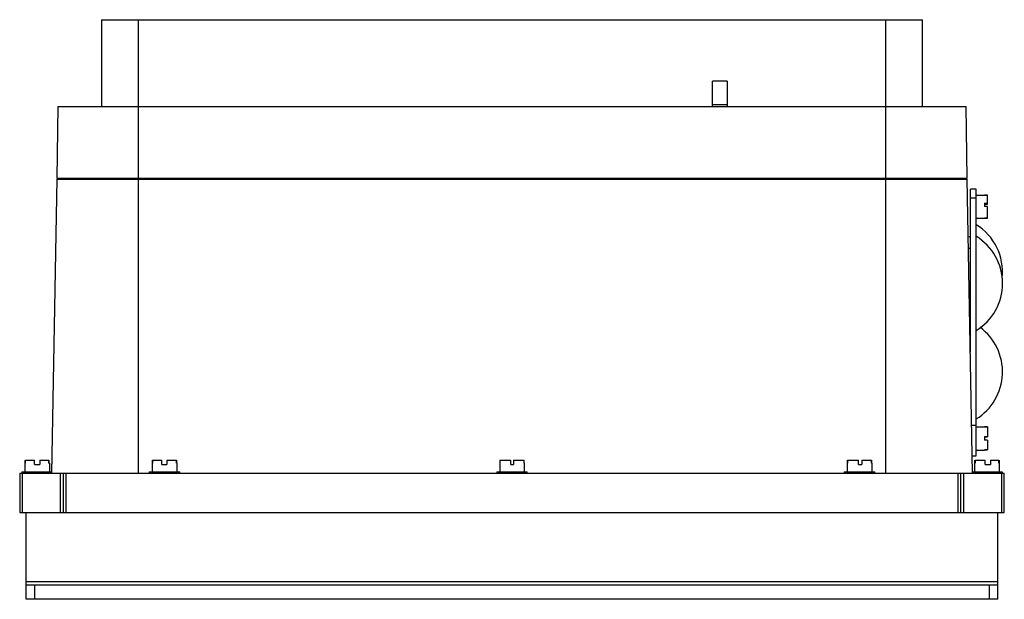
# Model space of a CAD drawing. Header units: millimetres. Extents: x 50 to 390, y 203 to 403.
import ezdxf

# ---------------------------------------------------------------- set-up
doc = ezdxf.new("R2010")
doc.units = ezdxf.units.MM
doc.header["$LTSCALE"] = 39.449108
doc.layers.get('0').update_dxf_attribs({"linetype": 'CONTINUOUS'})

msp = doc.modelspace()

# ---------------------------------------------------------------- linework, layer by layer
at = {"color": 7, "linetype": 'Continuous'}
for p, q in [((78.1, 403.33), (78.1, 373.33)), ((78.1, 403.33), (361.66, 403.33)), ((90.88, 373.33), (90.88, 403.33)), ((348.88, 403.33), (348.88, 373.33)), ((361.66, 373.33), (361.66, 403.33)), ((289.16, 373.33), (289.16, 382.12)), ((294.16, 382.12), (289.16, 382.12)), ((294.16, 382.12), (294.16, 373.33)), ((289.16, 374.12), (294.16, 374.12)), ((63.1, 373.33), (62.67, 348.63)), ((63.1, 373.33), (376.66, 373.33)), ((90.88, 246.83), (90.88, 373.33)), ((348.88, 373.33), (348.88, 246.83)), ((377.09, 348.63), (376.66, 373.33)), ((62.65, 348.33), (60.88, 246.83)), ((62.65, 348.33), (377.11, 348.33)), ((62.67, 348.63), (377.09, 348.63)), ((65.66, 348.63), (65.65, 348.33)), ((374.11, 348.33), (374.1, 348.63)), ((378.88, 246.83), (377.11, 348.33)), ((380.15, 344.83), (378.15, 344.83)), ((378.15, 288.66), (378.15, 344.83)), ((380.15, 252.83), (380.15, 344.83)), ((378.15, 341.83), (380.15, 341.83)), ((380.15, 342.83), (383.05, 342.83)), ((383.05, 342.83), (383.05, 342.77)), ((383.05, 342.8), (384.05, 342.8)), ((384.05, 342.77), (383.05, 342.77)), ((383.05, 340.06), (384.05, 340.06)), ((383.05, 340.06), (383.05, 338.86)), ((384.05, 339.64), (384.05, 342.8)), ((383.05, 339.64), (384.05, 339.64)), ((384.05, 338.86), (383.05, 338.86)), ((384.05, 334.87), (384.05, 338.86)), ((380.15, 334.83), (383.05, 334.83)), ((383.05, 334.89), (384.05, 334.89)), ((383.05, 334.89), (383.05, 334.83)), ((384.05, 334.87), (383.05, 334.87)), ((377.46, 328.37), (378.15, 328.62)), ((377.53, 324.4), (378.15, 324.62)), ((377.95, 300.12), (378.15, 300.04)), ((378.06, 294.09), (378.15, 294.12)), ((380.15, 263.33), (378.59, 263.33)), ((380.15, 262.83), (383.05, 262.83)), ((383.05, 262.83), (383.05, 262.79)), ((383.05, 262.8), (384.05, 262.8)), ((384.05, 262.79), (383.05, 262.79)), ((384.05, 262.79), (384.05, 259.43)), ((383.05, 259.56), (384.05, 259.56)), ((383.05, 259.56), (383.05, 258.23)), ((383.05, 259.43), (384.05, 259.43)), ((384.05, 258.23), (383.05, 258.23)), ((384.05, 258.23), (384.05, 254.87)), ((378.78, 252.83), (380.15, 252.83)), ((380.15, 254.83), (383.05, 254.83)), ((384.05, 254.87), (383.05, 254.87)), ((383.05, 254.87), (384.05, 254.87)), ((383.05, 254.87), (383.05, 254.83)), ((51.63, 250.33), (51.63, 247.33)), ((51.63, 250.33), (51.76, 250.33)), ((51.76, 251.33), (51.76, 250.33)), ((51.76, 251.33), (55.05, 251.33)), ((51.78, 250.33), (51.78, 251.33)), ((55.05, 249.83), (55.05, 251.33)), ((55.05, 249.83), (56.8, 249.83)), ((56.8, 251.33), (56.8, 249.83)), ((56.8, 251.33), (60, 251.33)), ((59.98, 251.33), (59.98, 250.33)), ((60, 250.33), (60, 251.33)), ((60, 250.33), (60.13, 250.33)), ((60.13, 250.33), (60.13, 247.33)), ((95.63, 250.33), (95.63, 247.33)), ((95.63, 250.33), (95.71, 250.33)), ((95.71, 251.33), (95.71, 250.33)), ((95.71, 251.33), (98.92, 251.33)), ((95.76, 250.33), (95.76, 251.33)), ((98.92, 249.83), (98.92, 251.33)), ((98.92, 249.83), (100.67, 249.83)), ((100.67, 251.33), (100.67, 249.83)), ((100.67, 251.33), (104.05, 251.33)), ((104, 251.33), (104, 250.33)), ((104.05, 250.33), (104.05, 251.33)), ((104.05, 250.33), (104.13, 250.33)), ((104.13, 250.33), (104.13, 247.33)), ((215.63, 250.33), (215.71, 250.33)), ((215.63, 250.33), (215.63, 247.33)), ((215.71, 251.33), (219.5, 251.33)), ((215.71, 251.33), (215.71, 250.33)), ((215.78, 250.33), (215.78, 251.33)), ((219.5, 249.83), (219.5, 251.33)), ((219.5, 249.83), (220.39, 249.83)), ((220.39, 251.33), (224.05, 251.33)), ((220.39, 251.33), (220.39, 249.83)), ((223.98, 251.33), (223.98, 250.33)), ((224.05, 250.33), (224.05, 251.33)), ((224.05, 250.33), (224.13, 250.33)), ((224.13, 250.33), (224.13, 247.33)), ((335.63, 250.33), (335.71, 250.33)), ((335.63, 250.33), (335.63, 247.33)), ((335.71, 251.33), (339.54, 251.33)), ((335.71, 251.33), (335.71, 250.33)), ((335.76, 250.33), (335.76, 251.33)), ((339.54, 249.83), (339.54, 251.33)), ((339.54, 249.83), (340.68, 249.83)), ((340.68, 251.33), (344.05, 251.33)), ((340.68, 251.33), (340.68, 249.83)), ((344, 251.33), (344, 250.33)), ((344.05, 250.33), (344.05, 251.33)), ((344.05, 250.33), (344.13, 250.33)), ((344.13, 250.33), (344.13, 247.33)), ((379.63, 250.33), (379.76, 250.33)), ((379.63, 250.33), (379.63, 247.33)), ((379.71, 250.33), (379.71, 251.33)), ((379.76, 251.33), (383.31, 251.33)), ((379.76, 251.33), (379.76, 250.33)), ((383.31, 249.83), (383.31, 251.33)), ((383.31, 249.83), (385.06, 249.83)), ((385.06, 251.33), (388, 251.33)), ((385.06, 251.33), (385.06, 249.83)), ((388, 250.33), (388, 251.33)), ((388, 250.33), (388.13, 250.33)), ((388.05, 251.33), (388.05, 250.33)), ((388.13, 250.33), (388.13, 247.33)), ((49.88, 246.83), (49.88, 233.33)), ((49.88, 246.83), (389.88, 246.83)), ((50.63, 247.33), (50.63, 246.83)), ((50.63, 247.33), (60.88, 247.33)), ((50.88, 233.33), (50.88, 246.83)), ((55.88, 246.83), (55.88, 247.33)), ((60.88, 246.83), (60.88, 247.33)), ((63.88, 246.83), (63.88, 233.33)), ((64.88, 246.83), (64.88, 233.33)), ((65.88, 233.33), (65.88, 246.83)), ((94.63, 247.33), (94.63, 246.83)), ((94.63, 247.33), (105.13, 247.33)), ((105.13, 246.83), (105.13, 247.33)), ((214.63, 247.33), (225.13, 247.33)), ((214.63, 247.33), (214.63, 246.83)), ((225.13, 246.83), (225.13, 247.33)), ((334.63, 247.33), (345.13, 247.33)), ((334.63, 247.33), (334.63, 246.83)), ((345.13, 246.83), (345.13, 247.33)), ((373.88, 246.83), (373.88, 233.33)), ((374.88, 233.33), (374.88, 246.83)), ((375.88, 233.33), (375.88, 246.83)), ((378.87, 247.33), (389.13, 247.33)), ((383.88, 247.33), (383.88, 246.83)), ((388.88, 246.83), (388.88, 233.33)), ((389.13, 247.33), (389.13, 246.83)), ((389.88, 233.33), (389.88, 246.83)), ((49.88, 233.33), (389.88, 233.33)), ((52.08, 203.33), (52.08, 233.33)), ((387.68, 203.33), (387.68, 233.33)), ((387.68, 209.33), (52.08, 209.33)), ((52.08, 208.33), (387.68, 208.33)), ((55.08, 203.33), (55.08, 208.33)), ((384.68, 208.33), (384.68, 203.33)), ((387.68, 203.33), (52.08, 203.33))]:
    msp.add_line(p, q, dxfattribs=at)
for centre, start, end in [((370.19, 316.33), 353.9269, 58.5244), ((370.19, 312.33), 301.4756, 58.5244), ((370.19, 281.83), 301.4756, 53.627)]:
    msp.add_arc(centre, 19.08, start, end, dxfattribs=at)

doc.saveas('drawing.dxf')
